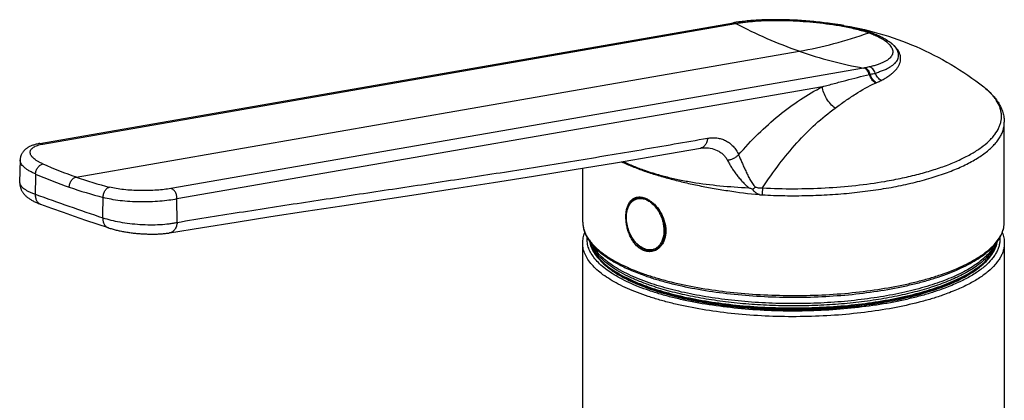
# Model space of a CAD drawing. Header units: millimetres. Extents: x 276 to 822, y 145 to 693.
# Tile 4 of 10: x 366 to 479, y 347 to 391. Entities that reach past the tile are written whole.
import ezdxf

# ---------------------------------------------------------------- set-up
doc = ezdxf.new("R2010")
doc.units = ezdxf.units.MM
doc.header["$LTSCALE"] = 65.395
doc.layers.get('0').update_dxf_attribs({"linetype": 'CONTINUOUS'})

msp = doc.modelspace()

# ---------------------------------------------------------------- linework, layer by layer
at = {"color": 7, "linetype": 'CONTINUOUS'}
for p, q in [((368.13, 376.95), (447.95, 390.85)), ((460.24, 390.58), (459.98, 390.62)), ((479.1, 367.9), (479.1, 379.39)), ((365.86, 375.05), (365.81, 372.48)), ((430.6, 367.9), (430.6, 374.11)), ((437.09, 370.76), (436.8, 370.66)), ((430.6, 346.15), (430.6, 365.46)), ((439.16, 364.81), (438.88, 364.71)), ((479.1, 365.46), (479.1, 165.35)), ((433.22, 362.91), (433.03, 363.07)), ((476.48, 362.91), (476.66, 363.07))]:
    msp.add_line(p, q, dxfattribs=at)
at = {"color": 9, "linetype": 'CONTINUOUS'}
for p, q in [((368.48, 376.89), (448.19, 390.77)), ((460.24, 390.58), (460.2, 390.59)), ((372.31, 373.09), (455.49, 387.57)), ((462.91, 385.64), (383.2, 371.76)), ((458.17, 383.49), (383.9, 370.56)), ((464.27, 383.9), (464.35, 383.94)), ((383.93, 367.87), (383.9, 370.56))]:
    msp.add_line(p, q, dxfattribs=at)
at = {"color": 7, "linetype": 'CONTINUOUS'}
for points in [[(448.57, 390.94), (448.47, 390.93), (448.36, 390.91), (448.26, 390.9), (448.15, 390.88), (448.04, 390.86), (447.95, 390.85)], [(459.98, 390.62), (459.75, 390.66), (459.52, 390.69), (459.29, 390.73), (459.06, 390.76), (458.83, 390.79), (458.6, 390.82), (458.36, 390.85), (458.13, 390.88), (457.9, 390.91), (457.66, 390.93), (457.43, 390.96), (457.19, 390.98), (456.96, 391), (456.72, 391.03), (456.49, 391.05), (456.25, 391.06), (456.02, 391.08), (455.78, 391.1), (455.55, 391.11), (455.31, 391.13), (455.07, 391.14), (454.84, 391.15), (454.61, 391.16), (454.37, 391.17), (454.14, 391.18), (453.9, 391.19), (453.67, 391.19), (453.44, 391.2), (453.21, 391.2), (452.98, 391.2), (452.75, 391.2), (452.53, 391.2), (452.3, 391.2), (452.08, 391.2), (451.86, 391.19), (451.64, 391.19), (451.42, 391.18), (451.2, 391.17), (450.98, 391.16), (450.77, 391.15), (450.56, 391.14), (450.35, 391.12), (450.14, 391.11), (449.94, 391.09), (449.73, 391.07), (449.53, 391.06), (449.33, 391.04), (449.14, 391.01), (448.94, 390.99), (448.75, 390.97), (448.57, 390.94)], [(368.13, 376.95), (368.03, 376.93), (367.93, 376.91), (367.82, 376.89), (367.71, 376.86), (367.61, 376.83), (367.5, 376.8), (367.41, 376.77), (367.31, 376.74), (367.22, 376.7), (367.13, 376.67), (367.04, 376.63), (366.96, 376.59), (366.88, 376.55), (366.81, 376.51), (366.74, 376.47), (366.67, 376.43), (366.61, 376.38), (366.55, 376.34), (366.49, 376.29), (366.43, 376.24), (366.38, 376.19), (366.33, 376.14), (366.28, 376.09), (366.24, 376.04), (366.2, 375.99), (366.16, 375.94), (366.12, 375.88), (366.09, 375.83), (366.06, 375.77), (366.03, 375.72), (366, 375.66), (365.98, 375.61), (365.96, 375.55), (365.94, 375.5), (365.92, 375.44), (365.9, 375.38), (365.89, 375.32), (365.88, 375.26), (365.87, 375.21), (365.87, 375.15), (365.86, 375.09), (365.86, 375.05)], [(383.06, 366.66), (386.85, 367.28), (390.73, 367.9), (394.69, 368.53), (398.75, 369.15), (402.89, 369.78), (407.12, 370.42), (411.44, 371.07), (415.85, 371.75), (420.34, 372.45), (424.93, 373.18), (429.6, 373.94), (434.36, 374.74), (439.22, 375.57), (444.14, 376.42)], [(444.14, 376.42), (444.19, 376.43), (444.24, 376.44), (444.29, 376.44), (444.35, 376.45), (444.4, 376.45), (444.43, 376.45)], [(365.81, 372.48), (365.81, 372.42), (365.82, 372.36), (365.82, 372.29), (365.83, 372.23), (365.83, 372.17), (365.85, 372.1), (365.86, 372.04), (365.87, 371.98), (365.89, 371.92), (365.91, 371.86), (365.93, 371.79), (365.95, 371.73), (365.98, 371.67), (366, 371.61), (366.03, 371.55), (366.06, 371.49), (366.1, 371.44), (366.13, 371.38), (366.17, 371.32), (366.21, 371.26), (366.25, 371.2), (366.3, 371.15), (366.35, 371.09), (366.4, 371.03), (366.45, 370.97), (366.51, 370.92), (366.57, 370.86), (366.64, 370.8), (366.71, 370.75), (366.78, 370.69), (366.85, 370.64), (366.93, 370.59), (367.01, 370.54), (367.09, 370.49), (367.17, 370.44), (367.26, 370.39), (367.35, 370.34), (367.44, 370.29), (367.54, 370.24), (367.64, 370.2), (367.74, 370.15), (367.85, 370.1), (367.97, 370.06), (368.09, 370.01), (368.2, 369.97)], [(368.2, 369.97), (369.49, 369.51), (370.8, 369.05), (372.1, 368.6), (373.4, 368.14), (374.7, 367.7), (375.99, 367.26)], [(375.99, 367.26), (376.1, 367.22), (376.21, 367.18), (376.33, 367.15), (376.44, 367.12), (376.56, 367.08), (376.68, 367.05), (376.79, 367.02), (376.91, 366.99), (377.03, 366.96), (377.15, 366.93), (377.27, 366.91), (377.39, 366.88), (377.51, 366.86), (377.63, 366.83), (377.76, 366.81), (377.88, 366.79), (378, 366.77), (378.13, 366.75), (378.25, 366.73), (378.38, 366.71), (378.5, 366.69), (378.63, 366.67), (378.76, 366.66), (378.88, 366.64), (379.01, 366.63), (379.14, 366.61), (379.27, 366.6), (379.39, 366.59), (379.52, 366.58), (379.65, 366.57), (379.77, 366.56), (379.9, 366.55), (380.03, 366.54), (380.16, 366.54), (380.28, 366.53), (380.41, 366.53), (380.53, 366.52), (380.66, 366.52), (380.79, 366.52), (380.91, 366.51), (381.03, 366.51), (381.16, 366.51), (381.28, 366.51), (381.41, 366.52), (381.53, 366.52), (381.65, 366.52), (381.77, 366.53), (381.89, 366.54), (382.01, 366.54), (382.13, 366.55), (382.25, 366.56), (382.37, 366.57), (382.49, 366.58), (382.6, 366.6), (382.72, 366.61), (382.84, 366.63), (382.96, 366.64), (383.06, 366.66)]]:
    msp.add_lwpolyline(points, dxfattribs=at)
at = {"color": 9, "linetype": 'CONTINUOUS'}
for centre, radius, start, end in [((440.91, 432.93), 42.79, 279.8085, 279.9469), ((455.64, 363.22), 27.75, 80.5436, 80.6762), ((455.74, 363.76), 27.2, 79.6415, 80.4722), ((455.78, 364), 26.96, 79.6274, 80.4651), ((471.03, 431.94), 47.01, 250.7056, 260.0597), ((455.96, 425.92), 40.88, 279.7946, 279.9395), ((461.17, 395.71), 11.08, 283.0442, 286.144), ((389.93, 423.6), 53.49, 246.3447, 250.7676), ((984.02, 365.7), 616.44, 179.28016, 179.49671), ((389.34, 422.99), 54.1, 246.3422, 250.7676), ((388.63, 419.79), 49.47, 250.74, 255.3982), ((388.03, 419.16), 50.04, 250.7403, 255.4001), ((542.17, 859.4), 518.56, 250.3283, 251.2374), ((-237.83, 379.1), 613.3, 359.00072, 359.21802), ((437.54, 369.45), 1.38, 107.3874, 109.2171), ((437.55, 369.45), 1.39, 105.9319, 107.3871), ((437.55, 369.45), 1.39, 105.1876, 105.9321), ((437.22, 368.88), 1.86, 74.5999, 75.0912), ((437.22, 368.86), 1.88, 73.5549, 74.5987), ((451.46, 375.23), 4.21, 262.9914, 267.0212), ((368.43, 370.63), 0.697, 249.6473, 250.3174), ((438.7, 366.13), 1.39, 289.2307, 297.046)]:
    msp.add_arc(centre, radius, start, end, dxfattribs=at)
at = {"color": 7, "linetype": 'CONTINUOUS'}
for centre, radius, start, end in [((454.86, 355.41), 35.6, 81.301, 83.2936), ((437.56, 369.4), 1.44, 105.3172, 109.2153), ((438.69, 366.18), 1.45, 289.2294, 296.6792)]:
    msp.add_arc(centre, radius, start, end, dxfattribs=at)
at = {"color": 9, "linetype": 'CONTINUOUS'}
for points, knots in [([(447.85, 390.83), (447.9, 390.84), (448.03, 390.84), (448.14, 390.79), (448.19, 390.77)], [0, 0, 0, 0, 0.485946, 1, 1, 1, 1]), ([(447.95, 390.85), (448.01, 390.86), (448.13, 390.85), (448.24, 390.81), (448.3, 390.78)], [0, 0, 0, 0, 0.485889, 1, 1, 1, 1]), ([(448.3, 390.78), (448.39, 390.8), (448.59, 390.83), (448.78, 390.86), (448.88, 390.87)], [0, 0, 0, 0, 0.492177, 1, 1, 1, 1]), ([(448.57, 390.94), (448.62, 390.95), (448.73, 390.94), (448.83, 390.9), (448.88, 390.87)], [0, 0, 0, 0, 0.483097, 1, 1, 1, 1]), ([(448.88, 390.87), (448.98, 390.89), (449.18, 390.91), (449.59, 390.96), (450.35, 391.04), (451.49, 391.11), (452.93, 391.13), (454.42, 391.1), (455.95, 391.02), (457.99, 390.84), (459.5, 390.63), (460.5, 390.45)], [0, 0, 0, 0, 0.025708, 0.052057, 0.106632, 0.222601, 0.346054, 0.474918, 0.607021, 0.740102, 1, 1, 1, 1]), ([(455.49, 387.57), (454.25, 388), (451.78, 388.98), (449.38, 390.14), (448.19, 390.77)], [0, 0, 0, 0, 0.494794, 1, 1, 1, 1]), ([(460.63, 390.51), (460.61, 390.51), (460.56, 390.5), (460.52, 390.47), (460.5, 390.45)], [0, 0, 0, 0, 0.444314, 1, 1, 1, 1]), ([(460.5, 390.45), (461.04, 390.36), (461.82, 390.19), (462.81, 389.92), (463.28, 389.78), (463.5, 389.7)], [0, 0, 0, 0, 0.528467, 0.77256, 1, 1, 1, 1]), ([(460.63, 390.51), (461.19, 390.41), (462, 390.24), (463.04, 389.96), (463.52, 389.81), (463.75, 389.73)], [0, 0, 0, 0, 0.528479, 0.772562, 1, 1, 1, 1]), ([(463.75, 389.73), (463.71, 389.73), (463.62, 389.73), (463.54, 389.71), (463.5, 389.7)], [0, 0, 0, 0, 0.485117, 1, 1, 1, 1]), ([(463.75, 389.73), (463.96, 389.65), (464.36, 389.5), (464.91, 389.25), (465.39, 389), (465.67, 388.81), (465.79, 388.71)], [0, 0, 0, 0, 0.293481, 0.558632, 0.794267, 1, 1, 1, 1]), ([(455.49, 387.57), (456.84, 387.8), (459.54, 388.4), (462.18, 389.23), (463.5, 389.7)], [0, 0, 0, 0, 0.493296, 1, 1, 1, 1]), ([(463.5, 389.7), (463.7, 389.63), (464.09, 389.48), (464.62, 389.24), (465.07, 389), (465.34, 388.82), (465.46, 388.72)], [0, 0, 0, 0, 0.293481, 0.558614, 0.794243, 1, 1, 1, 1]), ([(465.46, 388.72), (465.55, 388.65), (465.72, 388.51), (465.93, 388.29), (466.1, 388.07), (466.21, 387.85), (466.27, 387.63), (466.28, 387.41), (466.23, 387.2), (466.12, 387), (465.97, 386.81), (465.76, 386.63), (465.51, 386.46), (465.2, 386.29), (464.85, 386.14), (464.46, 386), (464.02, 385.87), (463.71, 385.8), (463.55, 385.76)], [0, 0, 0, 0, 0.069384, 0.131459, 0.186738, 0.236131, 0.28106, 0.323521, 0.365927, 0.410699, 0.459864, 0.514891, 0.576745, 0.646, 0.722948, 0.807684, 0.900142, 1, 1, 1, 1]), ([(464.25, 385.06), (464.42, 385.11), (464.74, 385.21), (465.2, 385.38), (465.6, 385.56), (465.96, 385.76), (466.27, 385.97), (466.52, 386.19), (466.72, 386.42), (466.86, 386.66), (466.94, 386.91), (466.95, 387.17), (466.91, 387.43), (466.8, 387.69), (466.64, 387.95), (466.41, 388.21), (466.13, 388.47), (465.91, 388.63), (465.79, 388.71)], [0, 0, 0, 0, 0.093204, 0.179482, 0.2587, 0.330848, 0.396107, 0.454883, 0.507909, 0.556338, 0.6018, 0.646359, 0.692257, 0.741568, 0.795974, 0.856681, 0.924538, 1, 1, 1, 1]), ([(464.92, 384.21), (465.08, 384.29), (465.38, 384.45), (465.79, 384.71), (466.15, 384.98), (466.46, 385.26), (466.72, 385.54), (466.92, 385.83), (467.06, 386.13), (467.15, 386.43), (467.18, 386.73), (467.15, 387.03), (467.06, 387.33), (466.92, 387.62), (466.71, 387.91), (466.46, 388.19), (466.15, 388.46), (465.92, 388.63), (465.79, 388.71)], [0, 0, 0, 0, 0.086751, 0.167405, 0.241964, 0.310587, 0.373613, 0.431612, 0.485429, 0.536206, 0.585354, 0.634447, 0.685054, 0.73857, 0.796132, 0.858559, 0.926433, 1, 1, 1, 1]), ([(465.79, 388.71), (465.74, 388.72), (465.63, 388.74), (465.52, 388.73), (465.46, 388.72)], [0, 0, 0, 0, 0.494704, 1, 1, 1, 1]), ([(463.57, 384.89), (463.55, 384.98), (463.48, 385.16), (463.33, 385.39), (463.14, 385.56), (462.98, 385.62), (462.91, 385.64)], [0, 0, 0, 0, 0.280694, 0.544728, 0.784456, 1, 1, 1, 1]), ([(463.55, 385.76), (463.46, 385.74), (463.28, 385.7), (463.1, 385.67), (463.01, 385.65)], [0, 0, 0, 0, 0.491175, 1, 1, 1, 1]), ([(463.67, 384.91), (463.65, 385), (463.58, 385.18), (463.43, 385.41), (463.24, 385.58), (463.09, 385.64), (463.01, 385.65)], [0, 0, 0, 0, 0.28067, 0.544641, 0.78438, 1, 1, 1, 1]), ([(464.25, 385.06), (464.22, 385.15), (464.15, 385.32), (463.98, 385.54), (463.78, 385.69), (463.63, 385.75), (463.55, 385.76)], [0, 0, 0, 0, 0.274431, 0.53548, 0.777333, 1, 1, 1, 1]), ([(458.17, 383.49), (458.62, 383.61), (459.53, 383.86), (460.88, 384.22), (462.22, 384.57), (463.12, 384.78), (463.57, 384.89)], [0, 0, 0, 0, 0.253127, 0.503871, 0.752614, 1, 1, 1, 1]), ([(464.27, 383.9), (464.11, 384.02), (463.82, 384.32), (463.64, 384.69), (463.57, 384.89)], [0, 0, 0, 0, 0.486652, 1, 1, 1, 1]), ([(464.35, 383.94), (464.2, 384.05), (463.92, 384.35), (463.74, 384.71), (463.67, 384.91)], [0, 0, 0, 0, 0.486558, 1, 1, 1, 1]), ([(464.92, 384.21), (464.77, 384.3), (464.5, 384.56), (464.32, 384.89), (464.25, 385.06)], [0, 0, 0, 0, 0.490025, 1, 1, 1, 1]), ([(464.35, 383.94), (464.4, 383.96), (464.6, 384.04), (464.79, 384.13), (464.92, 384.21)], [0, 0, 0, 0, 0.256909, 1, 1, 1, 1]), ([(448.53, 375.65), (449.25, 376.49), (450.72, 378.07), (453.1, 380.2), (455.57, 382.02), (457.3, 383.04), (458.17, 383.49)], [0, 0, 0, 0, 0.264686, 0.519788, 0.764883, 1, 1, 1, 1]), ([(459.65, 381.03), (459.45, 381.17), (459.08, 381.5), (458.63, 382.1), (458.31, 382.77), (458.19, 383.25), (458.17, 383.49)], [0, 0, 0, 0, 0.245246, 0.501291, 0.756654, 1, 1, 1, 1]), ([(459.65, 381.03), (460.04, 381.32), (460.8, 381.86), (462.3, 382.88), (463.47, 383.55), (464.27, 383.9)], [0, 0, 0, 0, 0.264218, 0.517744, 1, 1, 1, 1]), ([(465.36, 372.59), (466.04, 372.71), (467.34, 372.96), (469.23, 373.4), (470.99, 373.91), (472.6, 374.47), (474.05, 375.09), (475.33, 375.75), (476.42, 376.45), (477.19, 377.07), (477.69, 377.59), (478.1, 378.09), (478.43, 378.62), (478.64, 379.16), (478.74, 379.56), (478.78, 379.96), (478.77, 380.37), (478.7, 380.77), (478.54, 381.31), (478.26, 381.84), (477.89, 382.35), (477.42, 382.87), (477.02, 383.23), (476.73, 383.46)], [0, 0, 0, 0, 0.100388, 0.195933, 0.285965, 0.369904, 0.447285, 0.517787, 0.581279, 0.637885, 0.663757, 0.688126, 0.732879, 0.753723, 0.773857, 0.793577, 0.813201, 0.833053, 0.853442, 0.896856, 0.920396, 0.945363, 1, 1, 1, 1]), ([(451.29, 371.84), (451.89, 372.77), (453.14, 374.55), (455.17, 377.02), (457.32, 379.2), (458.86, 380.46), (459.65, 381.03)], [0, 0, 0, 0, 0.266003, 0.521947, 0.766778, 1, 1, 1, 1]), ([(451.24, 371.04), (452.11, 370.99), (453.84, 370.93), (456.44, 370.94), (459.02, 371.05), (461.55, 371.25), (464, 371.55), (466.35, 371.93), (468.57, 372.4), (470.63, 372.95), (472.51, 373.58), (474.18, 374.26), (475.43, 374.9), (476.31, 375.45), (476.88, 375.85), (477.4, 376.27), (477.85, 376.7), (478.23, 377.13), (478.54, 377.58), (478.79, 378.02), (478.97, 378.48), (479.08, 378.93), (479.1, 379.24), (479.1, 379.39)], [0, 0, 0, 0, 0.084238, 0.168809, 0.252856, 0.33553, 0.416003, 0.493486, 0.567237, 0.636586, 0.700947, 0.759851, 0.812971, 0.837323, 0.860201, 0.881635, 0.901677, 0.920409, 0.937949, 0.954455, 0.970128, 0.985216, 1, 1, 1, 1]), ([(383.93, 367.87), (386.47, 368.29), (391.55, 369.11), (399.18, 370.28), (406.81, 371.42), (414.43, 372.56), (422.06, 373.73), (428.41, 374.75), (433.5, 375.59), (438.59, 376.45), (442.4, 377.11), (444.95, 377.56)], [0, 0, 0, 0, 0.125083, 0.249933, 0.37467, 0.499415, 0.624274, 0.749321, 0.811924, 0.874578, 1, 1, 1, 1]), ([(444.95, 377.56), (444.94, 377.41), (444.9, 377.21), (444.79, 376.95), (444.7, 376.79), (444.58, 376.65), (444.45, 376.54), (444.3, 376.46), (444.19, 376.43), (444.14, 376.42)], [0, 0, 0, 0, 0.285722, 0.419895, 0.547243, 0.66783, 0.782406, 0.892434, 1, 1, 1, 1]), ([(444.95, 377.56), (445.13, 377.59), (445.49, 377.63), (446.03, 377.6), (446.54, 377.49), (447.04, 377.3), (447.49, 377.02), (447.91, 376.64), (448.26, 376.18), (448.45, 375.83), (448.53, 375.65)], [0, 0, 0, 0, 0.12478, 0.246143, 0.365518, 0.484654, 0.605576, 0.730454, 0.861369, 1, 1, 1, 1]), ([(368.47, 374.6), (368.36, 374.65), (368.15, 374.75), (367.86, 374.91), (367.61, 375.08), (367.4, 375.25), (367.23, 375.42), (367.11, 375.59), (367.04, 375.77), (367.01, 375.94), (367.04, 376.1), (367.11, 376.26), (367.24, 376.4), (367.41, 376.53), (367.62, 376.65), (367.87, 376.74), (368.16, 376.83), (368.37, 376.87), (368.48, 376.89)], [0, 0, 0, 0, 0.092022, 0.176522, 0.253096, 0.321561, 0.382052, 0.435127, 0.481969, 0.524536, 0.565615, 0.608334, 0.655431, 0.708834, 0.769675, 0.83848, 0.915327, 1, 1, 1, 1]), ([(368.13, 376.95), (368.19, 376.96), (368.31, 376.96), (368.43, 376.92), (368.48, 376.89)], [0, 0, 0, 0, 0.485947, 1, 1, 1, 1]), ([(444.43, 376.45), (444.71, 376.47), (445.27, 376.44), (445.94, 376.23), (446.43, 375.96), (446.75, 375.7), (447.04, 375.38), (447.19, 375.13), (447.25, 375)], [0, 0, 0, 0, 0.251212, 0.496388, 0.618916, 0.742704, 0.869202, 1, 1, 1, 1]), ([(367.63, 373.44), (367.5, 373.5), (367.24, 373.61), (366.89, 373.81), (366.58, 374), (366.32, 374.21), (366.12, 374.42), (365.97, 374.63), (365.88, 374.84), (365.86, 374.98), (365.86, 375.05)], [0, 0, 0, 0, 0.175399, 0.336348, 0.48214, 0.612471, 0.727621, 0.828749, 0.918227, 1, 1, 1, 1]), ([(448.53, 375.65), (448.45, 375.57), (448.27, 375.41), (447.96, 375.22), (447.61, 375.08), (447.37, 375.02), (447.25, 375)], [0, 0, 0, 0, 0.239912, 0.493097, 0.749852, 1, 1, 1, 1]), ([(447.25, 375), (447.32, 374.87), (447.47, 374.6), (447.71, 374.19), (447.98, 373.78), (448.28, 373.37), (448.61, 372.96), (448.95, 372.57), (449.31, 372.2), (449.57, 371.97), (449.7, 371.86)], [0, 0, 0, 0, 0.110539, 0.229276, 0.353695, 0.481609, 0.611292, 0.741461, 0.871217, 1, 1, 1, 1]), ([(448.53, 375.65), (448.66, 375.35), (448.85, 374.89), (449.12, 374.27), (449.34, 373.78), (449.58, 373.29), (449.79, 372.88), (449.97, 372.57), (450.12, 372.34), (450.28, 372.13), (450.4, 371.99), (450.46, 371.93)], [0, 0, 0, 0, 0.230375, 0.355647, 0.484215, 0.614145, 0.744002, 0.80858, 0.872797, 0.9366, 1, 1, 1, 1]), ([(367.63, 373.44), (367.64, 373.57), (367.69, 373.78), (367.8, 374.02), (367.9, 374.2), (368.03, 374.35), (368.21, 374.5), (368.36, 374.58), (368.47, 374.6)], [0, 0, 0, 0, 0.264937, 0.401869, 0.536864, 0.666558, 0.788157, 1, 1, 1, 1]), ([(435.04, 374.85), (435.46, 374.66), (436.33, 374.28), (437.23, 373.95), (437.7, 373.78)], [0, 0, 0, 0, 0.479828, 1, 1, 1, 1]), ([(435.24, 374.89), (435.63, 374.7), (436.44, 374.33), (437.27, 374.01), (437.7, 373.86)], [0, 0, 0, 0, 0.483475, 1, 1, 1, 1]), ([(437.7, 373.86), (438.12, 373.72), (438.99, 373.44), (440.33, 373.08), (441.75, 372.76), (443.77, 372.39), (446.42, 372.05), (448.59, 371.91), (449.7, 371.86)], [0, 0, 0, 0, 0.108747, 0.222912, 0.34218, 0.466184, 0.726608, 1, 1, 1, 1]), ([(371.52, 371.91), (371.52, 372.05), (371.57, 372.32), (371.71, 372.63), (371.88, 372.84), (372.01, 372.96), (372.16, 373.05), (372.26, 373.08), (372.31, 373.09)], [0, 0, 0, 0, 0.267731, 0.53835, 0.666972, 0.787446, 0.898404, 1, 1, 1, 1]), ([(437.7, 373.78), (438.16, 373.62), (439.11, 373.31), (440.6, 372.89), (442.17, 372.49), (443.81, 372.13), (445.52, 371.8), (447.9, 371.41), (449.72, 371.18), (450.95, 371.06)], [0, 0, 0, 0, 0.107795, 0.221761, 0.341334, 0.465887, 0.594745, 0.727208, 1, 1, 1, 1]), ([(365.81, 372.48), (365.81, 372.42), (365.83, 372.3), (365.93, 372.12), (366.08, 371.94), (366.28, 371.76), (366.54, 371.59), (366.85, 371.42), (367.21, 371.26), (367.47, 371.16), (367.61, 371.11)], [0, 0, 0, 0, 0.074839, 0.158288, 0.255395, 0.369001, 0.500381, 0.649717, 0.81655, 1, 1, 1, 1]), ([(375.41, 370.73), (375.41, 370.86), (375.44, 371.14), (375.57, 371.45), (375.73, 371.67), (375.86, 371.79), (376, 371.88), (376.11, 371.91), (376.16, 371.92)], [0, 0, 0, 0, 0.270548, 0.540569, 0.668199, 0.787666, 0.898054, 1, 1, 1, 1]), ([(383.2, 371.76), (382.95, 371.72), (382.41, 371.64), (381.57, 371.57), (380.64, 371.52), (379.68, 371.52), (378.72, 371.55), (377.8, 371.63), (376.94, 371.74), (376.41, 371.86), (376.16, 371.92)], [0, 0, 0, 0, 0.106974, 0.228584, 0.360482, 0.497759, 0.635272, 0.767922, 0.890904, 1, 1, 1, 1]), ([(383.9, 370.56), (383.91, 370.7), (383.89, 370.97), (383.77, 371.29), (383.62, 371.5), (383.49, 371.63), (383.35, 371.72), (383.25, 371.75), (383.2, 371.76)], [0, 0, 0, 0, 0.272843, 0.541992, 0.668657, 0.787277, 0.897372, 1, 1, 1, 1]), ([(450.46, 371.93), (450.6, 371.89), (450.87, 371.84), (451.15, 371.83), (451.29, 371.84)], [0, 0, 0, 0, 0.500313, 1, 1, 1, 1]), ([(451.29, 371.84), (451.27, 371.71), (451.25, 371.44), (451.24, 371.17), (451.24, 371.04)], [0, 0, 0, 0, 0.49442, 1, 1, 1, 1]), ([(451.29, 371.84), (452.49, 371.77), (454.89, 371.71), (458.47, 371.81), (461.97, 372.09), (464.25, 372.4), (465.36, 372.59)], [0, 0, 0, 0, 0.255144, 0.510228, 0.760157, 1, 1, 1, 1]), ([(367.61, 371.11), (367.6, 370.98), (367.62, 370.79), (367.68, 370.54), (367.77, 370.34), (367.9, 370.16), (368.06, 370.04), (368.15, 369.99), (368.19, 369.98)], [0, 0, 0, 0, 0.289551, 0.424207, 0.55144, 0.784468, 0.893542, 1, 1, 1, 1]), ([(383.9, 370.56), (383.6, 370.5), (382.95, 370.39), (381.93, 370.29), (380.81, 370.23), (379.65, 370.21), (378.5, 370.26), (377.38, 370.35), (376.36, 370.5), (375.71, 370.65), (375.41, 370.73)], [0, 0, 0, 0, 0.107513, 0.229531, 0.361601, 0.498779, 0.635968, 0.768206, 0.890891, 1, 1, 1, 1]), ([(435.61, 368.42), (435.61, 368.6), (435.63, 368.95), (435.75, 369.45), (435.95, 369.88), (436.22, 370.23), (436.56, 370.48), (436.94, 370.62), (437.36, 370.64), (437.79, 370.54), (438.21, 370.33), (438.61, 370.02), (438.99, 369.63), (439.31, 369.16), (439.58, 368.63), (439.78, 368.07), (439.9, 367.49), (439.93, 367.1), (439.93, 366.91)], [0, 0, 0, 0, 0.067805, 0.131091, 0.189482, 0.243348, 0.293927, 0.343243, 0.393665, 0.447257, 0.505318, 0.568275, 0.635797, 0.706982, 0.780537, 0.854946, 0.928609, 1, 1, 1, 1]), ([(436.8, 370.66), (436.87, 370.69), (437.02, 370.72), (437.32, 370.75), (437.55, 370.72), (437.7, 370.68)], [0, 0, 0, 0, 0.242284, 0.487946, 1, 1, 1, 1]), ([(439.32, 369.37), (439.44, 369.19), (439.65, 368.8), (439.89, 368.19), (440.03, 367.55), (440.07, 367.12), (440.07, 366.91)], [0, 0, 0, 0, 0.24968, 0.503696, 0.755814, 1, 1, 1, 1]), ([(375.38, 368.4), (375.68, 368.3), (376.33, 368.11), (377.36, 367.9), (378.49, 367.73), (379.65, 367.63), (380.82, 367.59), (381.94, 367.61), (382.83, 367.69), (383.48, 367.78), (383.79, 367.84), (383.93, 367.87)], [0, 0, 0, 0, 0.110503, 0.23411, 0.36672, 0.503721, 0.640268, 0.771502, 0.892777, 0.948378, 1, 1, 1, 1]), ([(375.38, 368.4), (375.38, 368.27), (375.39, 368.07), (375.46, 367.83), (375.53, 367.66), (375.62, 367.52), (375.73, 367.4), (375.85, 367.31), (375.95, 367.27), (375.99, 367.26)], [0, 0, 0, 0, 0.288938, 0.423393, 0.550473, 0.670442, 0.78421, 0.893347, 1, 1, 1, 1]), ([(439.64, 365.58), (439.58, 365.47), (439.45, 365.26), (439.21, 365), (438.92, 364.82), (438.6, 364.71), (438.25, 364.69), (437.9, 364.74), (437.54, 364.88), (437.2, 365.09), (436.86, 365.36), (436.45, 365.82), (436.11, 366.37), (435.85, 366.97), (435.67, 367.6), (435.61, 368.09), (435.61, 368.42)], [0, 0, 0, 0, 0.055933, 0.108494, 0.1588, 0.208372, 0.258875, 0.311792, 0.368182, 0.428591, 0.493079, 0.561298, 0.705823, 0.780452, 0.855126, 1, 1, 1, 1]), ([(383.93, 367.87), (383.92, 367.72), (383.87, 367.49), (383.76, 367.22), (383.66, 367.05), (383.53, 366.9), (383.39, 366.78), (383.23, 366.7), (383.12, 366.67), (383.06, 366.66)], [0, 0, 0, 0, 0.285658, 0.419846, 0.54722, 0.667832, 0.782422, 0.892449, 1, 1, 1, 1]), ([(430.6, 367.9), (430.6, 367.76), (430.62, 367.48), (430.71, 367.06), (430.86, 366.65), (431.06, 366.24), (431.32, 365.83), (431.76, 365.28), (432.47, 364.61), (433.49, 363.87), (434.72, 363.16), (436.14, 362.5), (437.16, 362.11), (437.7, 361.92)], [0, 0, 0, 0, 0.042421, 0.085571, 0.130134, 0.176722, 0.225851, 0.27794, 0.392135, 0.521092, 0.66549, 0.825303, 1, 1, 1, 1]), ([(437.7, 361.92), (438.13, 361.77), (439.03, 361.48), (440.93, 360.95), (443.48, 360.4), (446.73, 359.9), (450.15, 359.58), (453.67, 359.43), (457.21, 359.46), (460.71, 359.66), (464.08, 360.05), (466.76, 360.52), (468.79, 360.97), (470.21, 361.35), (471.55, 361.76), (472.8, 362.2), (473.95, 362.68), (474.99, 363.18), (475.93, 363.71), (476.76, 364.26), (477.46, 364.83), (478.05, 365.42), (478.51, 366.02), (478.85, 366.64), (479.05, 367.26), (479.1, 367.69), (479.1, 367.9)], [0, 0, 0, 0, 0.030826, 0.063272, 0.132489, 0.206497, 0.28396, 0.363435, 0.443417, 0.522386, 0.598853, 0.671405, 0.70581, 0.738768, 0.770147, 0.799832, 0.827728, 0.853761, 0.877886, 0.900095, 0.920422, 0.93896, 0.955875, 0.971426, 0.985979, 1, 1, 1, 1]), ([(471.64, 360.08), (471.22, 359.93), (470.33, 359.64), (468.95, 359.26), (467.5, 358.91), (465.43, 358.5), (462.71, 358.09), (459.33, 357.77), (455.85, 357.63), (452.34, 357.67), (448.89, 357.89), (445.58, 358.28), (442.93, 358.75), (440.94, 359.21), (439.55, 359.59), (438.25, 360), (437.04, 360.44), (435.92, 360.92), (434.91, 361.42), (434, 361.95), (433.22, 362.5), (432.54, 363.06), (432, 363.65), (431.57, 364.25), (431.27, 364.86), (431.11, 365.49), (431.09, 365.91), (431.1, 366.11)], [0, 0, 0, 0, 0.030991, 0.063624, 0.097768, 0.13328, 0.20776, 0.285706, 0.365637, 0.446011, 0.525272, 0.6019, 0.674454, 0.708795, 0.741644, 0.772868, 0.802353, 0.830006, 0.855758, 0.879568, 0.901439, 0.921417, 0.939614, 0.956224, 0.971539, 0.985964, 1, 1, 1, 1]), ([(440.07, 366.91), (440.07, 366.65), (440.02, 366.17), (439.82, 365.6), (439.58, 365.23), (439.38, 365), (439.14, 364.83), (438.97, 364.74), (438.88, 364.71)], [0, 0, 0, 0, 0.288979, 0.549817, 0.66983, 0.783732, 0.893084, 1, 1, 1, 1]), ([(439.93, 366.91), (439.93, 366.79), (439.91, 366.33), (439.79, 365.87), (439.64, 365.58)], [0, 0, 0, 0, 0.26872, 1, 1, 1, 1]), ([(478.59, 366.11), (478.6, 365.97), (478.6, 365.69), (478.53, 365.27), (478.41, 364.85), (478.22, 364.44), (477.97, 364.03), (477.55, 363.47), (476.87, 362.79), (475.86, 362.04), (474.63, 361.32), (473.21, 360.66), (472.18, 360.27), (471.64, 360.08)], [0, 0, 0, 0, 0.042705, 0.085854, 0.130199, 0.176425, 0.225119, 0.27676, 0.390194, 0.518797, 0.663381, 0.823964, 1, 1, 1, 1]), ([(472, 359.48), (471.56, 359.33), (470.67, 359.04), (468.77, 358.52), (466.22, 357.96), (462.97, 357.47), (459.55, 357.14), (456.03, 356.99), (452.49, 357.02), (448.99, 357.23), (445.62, 357.61), (442.93, 358.08), (440.9, 358.54), (439.49, 358.91), (438.15, 359.32), (436.9, 359.77), (435.75, 360.24), (434.71, 360.74), (433.77, 361.27), (432.94, 361.82), (432.23, 362.39), (431.65, 362.98), (431.18, 363.58), (430.85, 364.2), (430.64, 364.83), (430.6, 365.25), (430.6, 365.46)], [0, 0, 0, 0, 0.030826, 0.063272, 0.132489, 0.206497, 0.28396, 0.363435, 0.443417, 0.522386, 0.598853, 0.671405, 0.70581, 0.738768, 0.770147, 0.799832, 0.827728, 0.853761, 0.877886, 0.900095, 0.920422, 0.93896, 0.955875, 0.971426, 0.985979, 1, 1, 1, 1]), ([(438.24, 360.91), (437.83, 361.05), (437.04, 361.35), (435.93, 361.83), (434.93, 362.34), (434.04, 362.88), (433.27, 363.44), (432.45, 364.18), (431.95, 364.81), (431.72, 365.26)], [0, 0, 0, 0, 0.16228, 0.314084, 0.455038, 0.584957, 0.703893, 0.812208, 1, 1, 1, 1]), ([(477.97, 365.26), (477.77, 364.86), (477.35, 364.3), (476.64, 363.63), (475.99, 363.12), (475.25, 362.63), (474.41, 362.15), (473.48, 361.7), (472.46, 361.27), (471.36, 360.87), (469.76, 360.35), (467.59, 359.79), (464.81, 359.26), (461.84, 358.86), (458.75, 358.6), (455.59, 358.49), (452.41, 358.53), (449.27, 358.72), (446.24, 359.06), (443.37, 359.53), (440.71, 360.13), (439.03, 360.64), (438.24, 360.91)], [0, 0, 0, 0, 0.03193, 0.050064, 0.069803, 0.091216, 0.114327, 0.139128, 0.165586, 0.193644, 0.223226, 0.286583, 0.354806, 0.426879, 0.501676, 0.578, 0.654613, 0.730269, 0.80375, 0.873891, 0.939622, 1, 1, 1, 1]), ([(479.1, 365.46), (479.1, 365.32), (479.08, 365.04), (478.99, 364.63), (478.84, 364.21), (478.64, 363.8), (478.37, 363.4), (477.93, 362.84), (477.23, 362.17), (476.21, 361.43), (474.98, 360.72), (473.56, 360.06), (472.54, 359.67), (472, 359.48)], [0, 0, 0, 0, 0.042421, 0.085571, 0.130134, 0.176722, 0.225851, 0.27794, 0.392135, 0.521092, 0.66549, 0.825303, 1, 1, 1, 1])]:
    msp.add_open_spline(points, degree=3, knots=knots, dxfattribs=at)
at = {"color": 7, "linetype": 'CONTINUOUS'}
for points, knots in [([(460.24, 390.6), (461.74, 390.37), (464.7, 389.72), (468.99, 388.19), (473.04, 386.12), (475.54, 384.4), (476.73, 383.46)], [0, 0, 0, 0, 0.249999, 0.499997, 0.749997, 1, 1, 1, 1]), ([(476.73, 383.46), (477.08, 383.19), (477.57, 382.75), (478.12, 382.09), (478.46, 381.59), (478.74, 381.07), (478.95, 380.52), (479.07, 379.96), (479.1, 379.58), (479.1, 379.39)], [0, 0, 0, 0, 0.274142, 0.402862, 0.527155, 0.648048, 0.766561, 0.883618, 1, 1, 1, 1]), ([(449.7, 371.86), (449.74, 371.85), (449.89, 371.8), (450.04, 371.75), (450.15, 371.71)], [0, 0, 0, 0, 0.249552, 1, 1, 1, 1]), ([(450.15, 371.71), (450.2, 371.75), (450.28, 371.8), (450.39, 371.88), (450.44, 371.91), (450.46, 371.93)], [0, 0, 0, 0, 0.504464, 0.753922, 1, 1, 1, 1]), ([(450.95, 371.06), (450.94, 371.06), (450.91, 371.07), (450.88, 371.07), (450.85, 371.08), (450.82, 371.09), (450.8, 371.09), (450.78, 371.1), (450.77, 371.1), (450.76, 371.11), (450.74, 371.12), (450.72, 371.13), (450.69, 371.15), (450.64, 371.18), (450.58, 371.21), (450.53, 371.25), (450.46, 371.31), (450.38, 371.39), (450.26, 371.52), (450.19, 371.64), (450.15, 371.71)], [0, 0, 0, 0, 0.031115, 0.062235, 0.093377, 0.124539, 0.140225, 0.155675, 0.171326, 0.187063, 0.202694, 0.218326, 0.249624, 0.312198, 0.374771, 0.437341, 0.499908, 0.625006, 0.750131, 1, 1, 1, 1]), ([(437.7, 364.59), (437.57, 364.64), (437.31, 364.76), (436.95, 365.02), (436.62, 365.36), (436.33, 365.76), (436.08, 366.21), (435.87, 366.69), (435.71, 367.21), (435.61, 367.73), (435.56, 368.25), (435.56, 368.76), (435.61, 369.23), (435.72, 369.66), (435.88, 370.03), (436.09, 370.34), (436.36, 370.58), (436.56, 370.68), (436.67, 370.72)], [0, 0, 0, 0, 0.056538, 0.116553, 0.18029, 0.247569, 0.317839, 0.390237, 0.463659, 0.53684, 0.60844, 0.677169, 0.741924, 0.801946, 0.856979, 0.907431, 0.954476, 1, 1, 1, 1]), ([(436.8, 370.66), (436.71, 370.63), (436.53, 370.54), (436.29, 370.36), (436.07, 370.13), (435.9, 369.86), (435.76, 369.54), (435.62, 369.07), (435.58, 368.69), (435.58, 368.44)], [0, 0, 0, 0, 0.108989, 0.220034, 0.334975, 0.455253, 0.5818, 0.715004, 1, 1, 1, 1]), ([(436.64, 370.59), (436.66, 370.61), (436.74, 370.68), (436.83, 370.74), (436.9, 370.78)], [0, 0, 0, 0, 0.253421, 1, 1, 1, 1]), ([(436.67, 370.72), (436.74, 370.75), (436.91, 370.79), (437.16, 370.8), (437.43, 370.77), (437.61, 370.72), (437.7, 370.69)], [0, 0, 0, 0, 0.233321, 0.47499, 0.72954, 1, 1, 1, 1]), ([(437.7, 370.69), (437.83, 370.64), (438.1, 370.52), (438.48, 370.26), (438.85, 369.95), (439.19, 369.57), (439.49, 369.13), (439.83, 368.51), (440.06, 367.83), (440.16, 367.13), (440.16, 366.47), (440.02, 365.85), (439.74, 365.32), (439.47, 364.99), (439.16, 364.74), (438.93, 364.62), (438.8, 364.58)], [0, 0, 0, 0, 0.055398, 0.115312, 0.179247, 0.246402, 0.315812, 0.386458, 0.527218, 0.595814, 0.662162, 0.78587, 0.843259, 0.897708, 0.949695, 1, 1, 1, 1]), ([(435.58, 368.44), (435.58, 368.18), (435.63, 367.65), (435.85, 366.89), (436.18, 366.17), (436.62, 365.55), (437.07, 365.13), (437.45, 364.89), (437.74, 364.75), (438.03, 364.66), (438.32, 364.62), (438.61, 364.64), (438.79, 364.68), (438.88, 364.71)], [0, 0, 0, 0, 0.137091, 0.278497, 0.419295, 0.554665, 0.680785, 0.7398, 0.796012, 0.849632, 0.901078, 0.950951, 1, 1, 1, 1]), ([(430.6, 367.9), (430.6, 367.75), (430.62, 367.45), (430.72, 367), (430.87, 366.55), (431.09, 366.12), (431.37, 365.69), (431.82, 365.12), (432.54, 364.43), (433.58, 363.67), (434.82, 362.96), (436.25, 362.29), (437.28, 361.9), (437.82, 361.71)], [0, 0, 0, 0, 0.044862, 0.090293, 0.136844, 0.185038, 0.23535, 0.28819, 0.402672, 0.53051, 0.672641, 0.829259, 1, 1, 1, 1]), ([(437.82, 361.71), (438.25, 361.56), (439.14, 361.27), (441.03, 360.75), (443.57, 360.19), (446.8, 359.7), (450.2, 359.38), (453.7, 359.23), (457.22, 359.26), (460.7, 359.47), (464.05, 359.85), (466.72, 360.32), (468.74, 360.78), (470.15, 361.15), (471.48, 361.56), (472.72, 362.01), (473.87, 362.48), (474.91, 362.99), (475.86, 363.52), (476.69, 364.08), (477.4, 364.66), (478.01, 365.26), (478.48, 365.89), (478.83, 366.54), (479.05, 367.22), (479.1, 367.67), (479.1, 367.9)], [0, 0, 0, 0, 0.030741, 0.063064, 0.131948, 0.205536, 0.282522, 0.361484, 0.440936, 0.519375, 0.595333, 0.667421, 0.701621, 0.734398, 0.765629, 0.795207, 0.823045, 0.849085, 0.873297, 0.895694, 0.916335, 0.935341, 0.952903, 0.969295, 0.98486, 1, 1, 1, 1]), ([(430.6, 365.46), (430.6, 365.67), (430.64, 366.09), (430.75, 366.5), (430.83, 366.7)], [0, 0, 0, 0, 0.495643, 1, 1, 1, 1]), ([(478.87, 366.7), (478.95, 366.5), (479.06, 366.09), (479.1, 365.67), (479.1, 365.46)], [0, 0, 0, 0, 0.504357, 1, 1, 1, 1]), ([(431.38, 365.68), (431.42, 365.46), (431.55, 364.99), (431.89, 364.32), (432.4, 363.67), (432.81, 363.27), (433.03, 363.07)], [0, 0, 0, 0, 0.219782, 0.455324, 0.713762, 1, 1, 1, 1]), ([(431.41, 365.65), (431.43, 365.53), (431.5, 365.28), (431.69, 364.78), (432.07, 364.16), (432.69, 363.46), (433.48, 362.78), (434.44, 362.13), (435.57, 361.51), (436.84, 360.93), (437.76, 360.59), (438.23, 360.42)], [0, 0, 0, 0, 0.042288, 0.086006, 0.179444, 0.283397, 0.399727, 0.529427, 0.672846, 0.829863, 1, 1, 1, 1]), ([(433.81, 362.82), (433.52, 363.02), (433, 363.43), (432.33, 364.09), (431.82, 364.79), (431.58, 365.29), (431.49, 365.53)], [0, 0, 0, 0, 0.286356, 0.545985, 0.782192, 1, 1, 1, 1]), ([(438.23, 360.42), (439.07, 360.13), (440.84, 359.6), (443.65, 358.98), (446.69, 358.5), (449.9, 358.18), (453.2, 358.01), (456.54, 358.02), (459.84, 358.18), (463.05, 358.51), (466.08, 358.99), (468.47, 359.52), (470.25, 360.02), (471.48, 360.42), (472.62, 360.84), (473.67, 361.3), (474.63, 361.78), (475.48, 362.28), (476.23, 362.8), (476.88, 363.34), (477.41, 363.9), (477.83, 364.47), (478.13, 365.05), (478.25, 365.45), (478.29, 365.65)], [0, 0, 0, 0, 0.062137, 0.129995, 0.202498, 0.278418, 0.356424, 0.435127, 0.513115, 0.589, 0.661452, 0.729245, 0.761056, 0.791316, 0.819923, 0.846795, 0.871873, 0.895122, 0.916545, 0.936185, 0.954138, 0.970574, 0.985745, 1, 1, 1, 1]), ([(478.2, 365.53), (478.12, 365.29), (477.88, 364.79), (477.36, 364.1), (476.7, 363.43), (476.17, 363.02), (475.89, 362.82)], [0, 0, 0, 0, 0.217803, 0.454005, 0.713635, 1, 1, 1, 1]), ([(476.66, 363.07), (476.89, 363.27), (477.3, 363.67), (477.8, 364.32), (478.15, 364.99), (478.28, 365.46), (478.32, 365.68)], [0, 0, 0, 0, 0.286239, 0.544677, 0.780218, 1, 1, 1, 1]), ([(438.8, 364.58), (438.72, 364.55), (438.54, 364.51), (438.26, 364.48), (437.98, 364.51), (437.79, 364.56), (437.7, 364.59)], [0, 0, 0, 0, 0.245466, 0.491824, 0.742324, 1, 1, 1, 1]), ([(438.7, 364.66), (438.73, 364.66), (438.84, 364.66), (438.95, 364.67), (439.04, 364.68)], [0, 0, 0, 0, 0.253557, 1, 1, 1, 1]), ([(433.03, 363.07), (433.35, 362.8), (434.06, 362.27), (435.27, 361.56), (436.68, 360.9), (437.69, 360.51), (438.23, 360.33)], [0, 0, 0, 0, 0.210807, 0.447874, 0.711238, 1, 1, 1, 1]), ([(433.22, 362.91), (433.53, 362.64), (434.23, 362.12), (435.44, 361.41), (436.83, 360.76), (437.84, 360.37), (438.37, 360.19)], [0, 0, 0, 0, 0.210807, 0.447874, 0.711238, 1, 1, 1, 1]), ([(438.28, 360.65), (437.84, 360.8), (437, 361.11), (435.82, 361.64), (434.75, 362.2), (434.1, 362.61), (433.81, 362.82)], [0, 0, 0, 0, 0.279123, 0.539151, 0.779491, 1, 1, 1, 1]), ([(438.23, 360.33), (438.95, 360.08), (440.46, 359.62), (442.84, 359.05), (445.41, 358.59), (448.12, 358.25), (450.93, 358.02), (453.8, 357.91), (456.69, 357.93), (459.55, 358.07), (462.34, 358.33), (465.01, 358.71), (467.53, 359.2), (469.86, 359.79), (471.66, 360.37), (472.96, 360.89), (473.85, 361.29), (474.67, 361.71), (475.41, 362.14), (476.07, 362.59), (476.48, 362.91), (476.66, 363.07)], [0, 0, 0, 0, 0.057361, 0.119423, 0.185464, 0.254664, 0.32613, 0.398921, 0.472066, 0.544587, 0.615522, 0.683938, 0.74896, 0.809794, 0.865751, 0.891728, 0.916296, 0.939418, 0.961071, 0.981257, 1, 1, 1, 1]), ([(475.89, 362.82), (475.68, 362.67), (475.22, 362.37), (474.49, 361.96), (473.7, 361.56), (472.52, 361.04), (470.89, 360.44), (468.76, 359.82), (466.44, 359.3), (463.96, 358.87), (461.35, 358.55), (458.65, 358.34), (455.9, 358.24), (453.13, 358.25), (450.39, 358.38), (447.71, 358.62), (445.13, 358.97), (442.69, 359.42), (440.41, 359.96), (438.97, 360.41), (438.28, 360.65)], [0, 0, 0, 0, 0.020407, 0.042157, 0.065254, 0.089684, 0.142398, 0.199925, 0.261723, 0.327136, 0.395419, 0.465764, 0.53732, 0.609212, 0.680557, 0.750483, 0.818148, 0.882757, 0.943585, 1, 1, 1, 1]), ([(438.37, 360.19), (439.08, 359.94), (440.58, 359.48), (442.95, 358.92), (445.49, 358.47), (448.18, 358.13), (450.97, 357.9), (453.81, 357.8), (456.67, 357.81), (459.51, 357.95), (462.27, 358.21), (464.92, 358.58), (467.42, 359.07), (469.73, 359.66), (471.51, 360.24), (472.81, 360.75), (473.69, 361.14), (474.5, 361.56), (475.23, 361.99), (475.89, 362.43), (476.29, 362.75), (476.48, 362.91)], [0, 0, 0, 0, 0.057361, 0.119423, 0.185464, 0.254664, 0.32613, 0.398921, 0.472066, 0.544587, 0.615522, 0.683938, 0.74896, 0.809794, 0.865751, 0.891728, 0.916296, 0.939418, 0.961071, 0.981257, 1, 1, 1, 1])]:
    msp.add_open_spline(points, degree=3, knots=knots, dxfattribs=at)
at = {"color": 9, "linetype": 'CONTINUOUS'}
msp.add_open_spline([(463.57, 384.89), (463.6, 384.89), (463.64, 384.9), (463.67, 384.91)], degree=3, dxfattribs=at)

doc.saveas('drawing.dxf')
